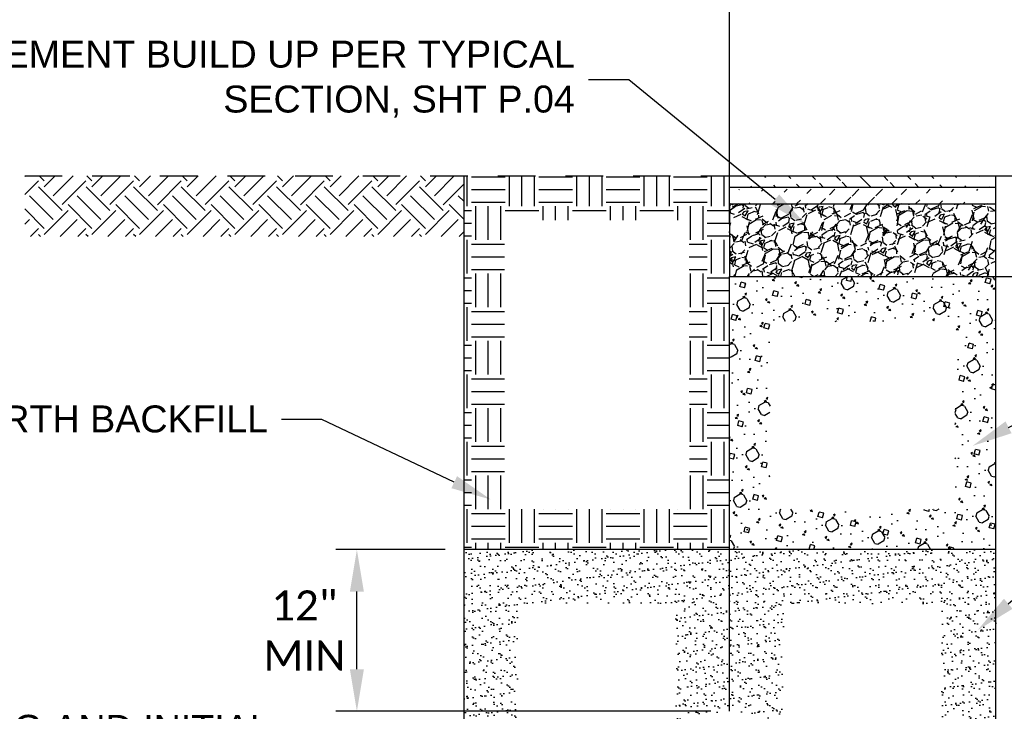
# Paper-space layout 'UM_01' of a CAD drawing. Header units: feet. Extents: x -2.3 to 50.9, y -37.3 to 22.
# Tile 15 of 26: x 2.9 to 6.2, y 5.6 to 7.9. Entities that reach past the tile are written whole.
import ezdxf
from ezdxf import colors
from ezdxf.entities.mleader import LeaderData, LeaderLine
from ezdxf.math import Vec2, Vec3

# ---------------------------------------------------------------- set-up
doc = ezdxf.new("R2010")
doc.units = ezdxf.units.FT
doc.header["$MEASUREMENT"] = 0
doc.linetypes.add('HIDDEN2', pattern=[0.1875, 0.125, -0.0625])
for name, color, linetype in [('PS_P_Object', 92, 'Continuous'), ('PV_P_Pavement', 4, 'Continuous'), ('SH_Hatch', 14, 'Continuous'), ('SH_TextM', 7, 'Continuous'), ('XS_X_Ground_Line', 43, 'HIDDEN2')]:
    doc.layers.add(name, color=color, linetype=linetype)
doc.styles.add('Legend', font='calibri.ttf')
doc.styles.get("Standard").update_dxf_attribs({"font": 'arial.ttf'})
doc.styles.add('Straight Normal (0.14) Font 30', font='font30', dxfattribs={"height": 0.14})
doc.dimstyles.new('Dec Straight 0', dxfattribs={"dimtxt": 0.14, "dimasz": 0.1399999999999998, "dimexe": 0.0699999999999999, "dimexo": 0.0699999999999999, "dimgap": 0.04999999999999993, "dimtad": 1, "dimdec": 0, "dimzin": 0, "dimdsep": 46, "dimtxsty": 'Straight Normal (0.14) Font 30', "dimcen": 0.06999999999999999, "dimclrd": 9, "dimclre": 9, "dimclrt": 256, "dimaunit": 1, "dimadec": 4, "dimazin": 0, "dimtfac": 1, "dimtdec": 0, "dimtofl": 0, "dimtmove": 0, "dimatfit": 3, "dimfxl": 1, "dimtolj": 1, "dimtzin": 0, "dimlwd": 25, "dimlwe": 25, "dimarcsym": 0})
pattern_1 = [(37.49999999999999, (1.504090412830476, 0.8162133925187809), (-0.001412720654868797, 0.04321191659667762), [0, -0.03408828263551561, 0, -0.03812505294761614, 0, -0.03644306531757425]), (7.500000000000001, (1.504090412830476, 0.8162133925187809), (0.03968990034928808, 0.06329086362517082), [0, -0.01838973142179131, 0, -0.03072430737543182, 0, -0.01177391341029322]), (327.5, (1.476505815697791, 0.8162133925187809), (0.06983930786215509, 0.000126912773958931), [0, -0.01121325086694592, 0, -0.04036770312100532, 0, -0.05270227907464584]), (317.5, (1.476505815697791, 0.8162133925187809), (0.06741690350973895, 0.01968319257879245), [0, -0.005606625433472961, 0, -0.02646327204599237, 0, -0.03027577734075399])]

# ---------------------------------------------------------------- blocks, each defined once
blk = doc.blocks.new('*D107')
at = {"layer": 'Defpoints', "color": 0, "transparency": 16777216}
for p in [(7.657060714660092, 8.08807352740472), (5.311411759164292, 7.191050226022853), (7.657060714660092, 7.187576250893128)]:
    blk.add_point(p, dxfattribs=at)
at = {"layer": 'SH_TextM', "color": 9, "lineweight": 25, "transparency": 16777216}
for p, q in [((5.311411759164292, 7.253550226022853), (5.311411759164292, 8.15807352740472)), ((5.451411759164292, 8.08807352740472), (7.517060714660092, 8.08807352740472))]:
    blk.add_line(p, q, dxfattribs=at)
at = {"layer": 'SH_TextM', "color": 9, "transparency": 16777216}
for points in [[(5.451411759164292, 8.111406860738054), (5.451411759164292, 8.064740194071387), (5.311411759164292, 8.08807352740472)], [(7.517060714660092, 8.111406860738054), (7.517060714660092, 8.064740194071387), (7.657060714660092, 8.08807352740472)]]:
    blk.add_solid(points, dxfattribs=at)
at = {"layer": 'SH_TextM', "transparency": 16777216, "insert": (6.484236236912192, 8.377663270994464), "char_height": 0.1, "attachment_point": 5, "style": 'Legend'}
blk.add_mtext('\\A1;TYPICAL SECTION\\P(AREAS REQUIRING\\PSTRUCTURAL BACKFILL)', dxfattribs=at)
blk = doc.blocks.new('*D108')
at = {"layer": 'Defpoints', "color": 0, "transparency": 16777216}
for p in [(2.965352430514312, 8.08807352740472), (2.965352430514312, 7.18972434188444), (5.311411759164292, 7.191050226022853)]:
    blk.add_point(p, dxfattribs=at)
at = {"layer": 'SH_TextM', "color": 9, "lineweight": 25, "transparency": 16777216}
for p, q in [((5.311411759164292, 7.253550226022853), (5.311411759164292, 8.15807352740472)), ((5.171411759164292, 8.08807352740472), (3.105352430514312, 8.08807352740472))]:
    blk.add_line(p, q, dxfattribs=at)
at = {"layer": 'SH_TextM', "color": 9, "transparency": 16777216}
for points in [[(3.105352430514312, 8.111406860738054), (3.105352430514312, 8.064740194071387), (2.965352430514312, 8.08807352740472)], [(5.171411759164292, 8.111406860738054), (5.171411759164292, 8.064740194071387), (5.311411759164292, 8.08807352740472)]]:
    blk.add_solid(points, dxfattribs=at)
at = {"layer": 'SH_TextM', "transparency": 16777216, "insert": (4.138382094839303, 8.377663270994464), "char_height": 0.1, "attachment_point": 5, "style": 'Legend'}
blk.add_mtext('\\A1;TYPICAL SECTION\\P(AREAS NOT REQUIRING\\PSTRUCTURAL BACKFILL)', dxfattribs=at)
blk = doc.blocks.new('*D114')
at = {"layer": 'Defpoints', "color": 0, "transparency": 16777216}
for p in [(4.071005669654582, 6.168869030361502), (4.427676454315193, 6.168869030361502), (5.311411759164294, 5.630218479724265)]:
    blk.add_point(p, dxfattribs=at)
at = {"layer": 'SH_TextM', "color": 9, "lineweight": 25, "transparency": 16777216}
for p, q in [((4.365176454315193, 6.168869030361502), (4.001005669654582, 6.168869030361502)), ((4.071005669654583, 5.770218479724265), (4.071005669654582, 6.028869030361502)), ((5.248911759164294, 5.630218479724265), (4.001005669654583, 5.630218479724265))]:
    blk.add_line(p, q, dxfattribs=at)
at = {"layer": 'SH_TextM', "color": 9, "transparency": 16777216}
for points in [[(4.047672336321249, 6.028869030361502), (4.094339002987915, 6.028869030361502), (4.071005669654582, 6.168869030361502)], [(4.047672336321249, 5.770218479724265), (4.094339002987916, 5.770218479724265), (4.071005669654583, 5.630218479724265)]]:
    blk.add_solid(points, dxfattribs=at)
at = {"layer": 'SH_TextM', "transparency": 16777216, "insert": (3.89619797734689, 5.899543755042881), "char_height": 0.1, "attachment_point": 5, "style": 'Legend'}
blk.add_mtext('\\A1;12"\\PMIN', dxfattribs=at)

psp = doc.layouts.new('UM_01')

# ---------------------------------------------------------------- hatches: boundary and pattern name
at = {"layer": 'SH_Hatch'}
h = psp.add_hatch(dxfattribs=at)
h.set_pattern_fill('EARTH', color=256, scale=0.4485300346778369, angle=45)
h.set_pattern_definition([(45, (1.504090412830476, 0.8162133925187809), (1.244920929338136e-17, 0.1585793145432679), [0.1121325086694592, -0.1121325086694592]), (45, (1.474356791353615, 0.8459470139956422), (1.244920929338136e-17, 0.1585793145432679), [0.1121325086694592, -0.1121325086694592]), (45, (1.444623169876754, 0.8756806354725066), (1.244920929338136e-17, 0.1585793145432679), [0.1121325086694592, -0.1121325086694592]), (135, (1.444623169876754, 0.8955030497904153), (-0.1585793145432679, 2.489841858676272e-17), [0.1121325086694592, -0.1121325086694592]), (135, (1.474356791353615, 0.9252366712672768), (-0.1585793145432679, 2.489841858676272e-17), [0.1121325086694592, -0.1121325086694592]), (135, (1.504090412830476, 0.9549702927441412), (-0.1585793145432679, 2.489841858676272e-17), [0.1121325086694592, -0.1121325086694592])])
h.paths.add_polyline_path([(4.427676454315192, 7.413989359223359), (2.965352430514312, 7.413989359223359), (2.965352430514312, 7.212150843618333), (4.427676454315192, 7.212150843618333)])
h = psp.add_hatch(dxfattribs=at)
h.set_pattern_fill('EARTH', color=256, scale=0.4485300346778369)
h.set_pattern_definition([(0, (5.237090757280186, 6.76578845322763), (0.1121325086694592, 0.1121325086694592), [0.1121325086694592, -0.1121325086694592]), (0, (5.237090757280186, 6.807838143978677), (0.1121325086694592, 0.1121325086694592), [0.1121325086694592, -0.1121325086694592]), (0, (5.237090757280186, 6.849887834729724), (0.1121325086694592, 0.1121325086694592), [0.1121325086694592, -0.1121325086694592]), (90, (5.251107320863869, 6.863904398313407), (-0.1121325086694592, 0.1121325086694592), [0.1121325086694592, -0.1121325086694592]), (90, (5.293157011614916, 6.863904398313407), (-0.1121325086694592, 0.1121325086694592), [0.1121325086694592, -0.1121325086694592]), (90, (5.335206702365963, 6.863904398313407), (-0.1121325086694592, 0.1121325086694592), [0.1121325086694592, -0.1121325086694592])])
h.paths.add_polyline_path([(5.311411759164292, 7.413989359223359), (4.427676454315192, 7.413989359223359), (4.427676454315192, 6.168869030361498), (5.311411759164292, 6.168869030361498)])
h.paths.add_polyline_path([(5.177797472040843, 6.30342804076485), (4.562235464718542, 6.30342804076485), (4.562235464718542, 7.266142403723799), (5.176996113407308, 7.266142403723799)], flags=16)
h = psp.add_hatch(dxfattribs=at)
h.set_pattern_fill('ANSI31', color=256, scale=0.4485300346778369, angle=270)
h.set_pattern_definition([(315, (0.3734856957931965, 0.3362805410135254), (0.03964482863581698, 0.03964482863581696), [])])
edge = h.paths.add_edge_path()
edge.add_line((5.311411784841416, 7.413989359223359), (6.19732354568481, 7.413989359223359))
edge.add_line((5.311571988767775, 7.376762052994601), (6.197483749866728, 7.37676205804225))
h = psp.add_hatch(dxfattribs=at)
h.set_pattern_fill('ANSI31', color=256, scale=0.4485300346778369)
h.set_pattern_definition([(45, (0.3734856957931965, 0.3362805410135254), (-0.03964482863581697, 0.03964482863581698), [])])
edge = h.paths.add_edge_path()
edge.add_line((5.311411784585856, 7.36913635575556), (6.197323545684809, 7.36913636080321))
edge.add_line((5.31141178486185, 7.320697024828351), (6.197323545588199, 7.320697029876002))
h = psp.add_hatch(dxfattribs=at)
h.set_pattern_fill('GRAVEL', color=256, scale=0.1121325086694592, angle=30)
h.set_pattern_definition([(258.0127875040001, (1.517943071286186, 0.953690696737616), (-0.2722805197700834, -1.322516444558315), [0.01508585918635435, -1.493502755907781]), (214.969740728, (1.514809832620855, 0.9389337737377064), (1.109248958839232, 0.7699046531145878), [0.02588780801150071, -2.56289218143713]), (162.510447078, (1.49359594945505, 0.924096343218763), (1.587824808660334, -0.5075430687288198), [0.01825382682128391, -1.807131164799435]), (297.273689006, (1.469739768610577, 0.8779531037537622), (-1.02421548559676, 1.998258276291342), [0.02357451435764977, -2.333876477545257]), (322.8336541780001, (1.480542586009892, 0.8569994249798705), (-1.158343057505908, 0.8849839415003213), [0.02311667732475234, -2.288554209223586]), (27.27368900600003, (1.498963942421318, 0.8430339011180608), (-1.998258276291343, -1.02421548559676), [0.02357451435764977, -2.333876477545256]), (67.69424046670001, (1.51991762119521, 0.8538367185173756), (-0.7017622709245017, -1.699957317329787), [0.03117608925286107, -3.086430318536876]), (102.2553283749, (1.531750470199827, 0.882679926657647), (-0.5536903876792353, 2.52887500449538), [0.02943343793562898, -2.91391142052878]), (151.429565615, (1.525502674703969, 0.9114426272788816), (-1.50573811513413, 0.8138947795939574), [0.02365435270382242, -2.341783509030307]), (205.2363583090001, (1.504728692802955, 0.9227550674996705), (1.124271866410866, 0.5196191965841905), [0.0270050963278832, -1.323249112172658]), (252.397437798, (1.480301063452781, 0.9112413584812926), (-0.5485864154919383, -1.741000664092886), [0.03492344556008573, -3.457423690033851]), (168.814074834, (1.566438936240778, 0.9324875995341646), (-1.016164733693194, 0.1901938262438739), [0.01191979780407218, -1.180065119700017]), (201.46923439, (1.55474553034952, 0.9347999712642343), (1.374557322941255, 0.5346421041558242), [0.02267734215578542, -2.245062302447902]), (255, (1.533641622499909, 0.926500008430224), (0.05606625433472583, -0.09710960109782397), [0.01585789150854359, -0.1427214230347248]), (233.198590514, (1.520115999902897, 0.934228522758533), (0.3734154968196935, 0.4745504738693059), [0.008539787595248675, -0.8454359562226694]), (321.8014094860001, (1.515000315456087, 0.9273905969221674), (-0.2653083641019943, 0.2352625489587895), [0.01207700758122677, -0.5917750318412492]), (60.9637565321, (1.524491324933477, 0.9199222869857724), (0.1791962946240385, 0.3624179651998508), [0.01961522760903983, -0.6342240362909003]), (191.565051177, (1.534011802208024, 0.9370720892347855), (0.2502854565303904, 0.01502290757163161), [0.01418375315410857, -0.3404103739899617]), (46.38954033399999, (1.458676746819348, 0.894872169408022), (0.8028972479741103, 0.8519913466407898), [0.01986988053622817, -1.967123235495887]), (100.3461759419, (1.472382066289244, 0.9092589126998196), (0.2282903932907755, -1.292470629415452), [0.01666973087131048, -1.650299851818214]), (323.198590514, (1.522798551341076, 0.956494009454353), (-0.4745504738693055, 0.373415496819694), [0.01707946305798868, -0.8368962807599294]), (13.61045966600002, (1.536474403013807, 0.9462626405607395), (-1.139294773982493, -0.2693337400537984), [0.01986988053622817, -1.967123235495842]), (9.443954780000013, (1.493437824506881, 0.8346642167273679), (-0.5976805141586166, -0.08611206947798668), [0.01916120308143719, -0.9388993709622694]), (324.775140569, (1.512339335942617, 0.837808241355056), (-1.102276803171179, 0.7878743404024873), [0.01605490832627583, -1.589438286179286]), (96.8014094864, (1.579835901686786, 0.8599450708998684), (-0.08611206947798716, 0.5976805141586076), [0.01707946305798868, -0.8368962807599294]), (47.35402463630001, (1.577813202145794, 0.87690439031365), (-1.038159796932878, -1.117299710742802), [0.01879688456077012, -1.860886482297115]), (99.44395478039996, (1.532252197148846, 0.8324726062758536), (0.08611206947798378, -0.5976805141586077), [0.009580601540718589, -0.9484799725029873]), (131.309932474, (1.574009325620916, 0.8565810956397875), (-0.321374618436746, 0.3323721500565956), [0.005717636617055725, -0.5660482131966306]), (195.963756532, (1.570234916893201, 0.8608759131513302), (0.3473950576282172, 0.07108916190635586), [0.02311667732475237, -0.4392174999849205]), (216.009005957, (1.548009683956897, 0.8545181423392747), (0.9150297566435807, 0.6577721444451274), [0.02142291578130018, -2.120865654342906]), (333.690067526, (1.529537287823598, 0.9111824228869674), (-0.2092421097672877, 0.1381529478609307), [0.01617197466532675, -0.38812753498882]), (23.15722658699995, (1.544034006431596, 0.9040145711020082), (1.762995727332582, 0.7589071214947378), [0.02823429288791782, -2.795190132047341]), (90.94539590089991, (1.569993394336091, 0.9151178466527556), (0.004025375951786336, -0.9040322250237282), [0.01154471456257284, -1.142930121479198]), (120, (1.569802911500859, 0.9266610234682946), (-0.1531758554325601, 0.0410433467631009), [0.006727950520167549, -0.1054045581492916]), (150.256437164, (1.544385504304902, 0.856310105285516), (0.7809021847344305, -0.4555021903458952), [0.01557789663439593, -1.542216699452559]), (78.0127875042, (1.530859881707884, 0.8640386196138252), (0.2722805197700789, 1.322516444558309), [0.03017171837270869, -1.478416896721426]), (29.99999999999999, (1.537126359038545, 0.8935524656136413), (0.04104334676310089, 0.1531758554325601), [0.0291544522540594, -0.08297805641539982]), (355.3048464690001, (1.562374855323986, 0.9081296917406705), (1.363559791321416, -0.1191046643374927), [0.01772971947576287, -1.755240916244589]), (284.0546040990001, (1.580045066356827, 0.9066784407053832), (0.1271554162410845, -0.4445046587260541), [0.0163267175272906, -0.800010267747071]), (237.645975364, (1.584009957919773, 0.8908404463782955), (-1.284419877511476, -2.036354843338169), [0.02658269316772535, -2.631691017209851]), (205.42607874, (1.569784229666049, 0.8683844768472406), (-1.318491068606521, -0.6317517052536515), [0.02812272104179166, -2.784146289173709])])
h.paths.add_polyline_path([(6.197323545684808, 7.320697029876), (5.311486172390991, 7.320697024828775), (5.311411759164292, 7.07908655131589), (6.197323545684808, 7.07908655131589)])
h = psp.add_hatch(dxfattribs=at)
h.set_pattern_fill('BOULDER', color=256, scale=0.1121325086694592, angle=30, pattern_type=2)
h.set_pattern_definition([(29.99999999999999, (1.540825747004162, 0.7905781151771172), (0.04104334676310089, 0.1531758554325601), [0.02242650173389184, -0.2018385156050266]), (120, (1.395925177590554, 0.8012349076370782), (-0.1531758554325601, 0.0410433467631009), [0.02242650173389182, -0.2018385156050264]), (210, (1.57948758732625, 0.7684668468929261), (-0.04104334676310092, -0.1531758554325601), [0.02242650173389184, -0.2018385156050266]), (300.0000000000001, (1.418036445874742, 0.8398967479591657), (0.1531758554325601, -0.04104334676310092), [0.02242650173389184, -0.2018385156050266]), (74.99999999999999, (1.46735507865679, 0.9626860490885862), (-0.1121325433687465, 0.1942192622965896), [0.01121325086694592, -0.1473661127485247]), (165, (1.5712123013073, 0.7988534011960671), (-0.1942192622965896, -0.1121325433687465), [0.01121325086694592, -0.1473661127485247]), (255, (1.428693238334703, 0.9847973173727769), (0.1121325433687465, -0.1942192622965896), [0.01121325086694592, -0.1473661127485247]), (345, (1.436968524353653, 0.9544107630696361), (0.1942192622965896, 0.1121325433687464), [0.01121325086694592, -0.1473661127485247]), (74.99999999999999, (1.504090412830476, 0.8766320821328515), (-0.1083116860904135, 0.02902202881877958), [0.01585553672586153, -0.09627697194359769]), (165, (1.508194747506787, 0.8919496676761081), (-0.02902202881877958, -0.1083116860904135), [0.01585553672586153, -0.09627697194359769]), (74.99999999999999, (1.488772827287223, 0.8807364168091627), (-0.1083116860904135, 0.02902202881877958), [0.01585553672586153, -0.09627697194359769]), (165, (1.504090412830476, 0.8766320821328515), (-0.02902202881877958, -0.1083116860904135), [0.01585553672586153, -0.09627697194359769]), (29.99999999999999, (1.477358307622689, 0.9453599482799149), (-0.0560662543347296, 0.0971096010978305), [0, -0.1121325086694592]), (29.99999999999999, (1.480711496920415, 0.9731918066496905), (-0.0560662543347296, 0.0971096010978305), [0, -0.1121325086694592]), (29.99999999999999, (1.510045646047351, 0.9448100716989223), (-0.0560662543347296, 0.0971096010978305), [0, -0.1121325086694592]), (29.99999999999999, (1.549090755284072, 0.9220349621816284), (-0.0560662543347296, 0.0971096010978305), [0, -0.1121325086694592]), (29.99999999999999, (1.549640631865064, 0.9547223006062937), (-0.0560662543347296, 0.0971096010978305), [0, -0.1121325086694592]), (29.99999999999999, (1.568512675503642, 0.9332482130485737), (-0.0560662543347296, 0.0971096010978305), [0, -0.1121325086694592]), (29.99999999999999, (1.502588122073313, 0.9016606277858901), (-0.0560662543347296, 0.0971096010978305), [0.005606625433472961, -0.1065258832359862]), (345, (1.502588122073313, 0.9016606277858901), (0.09710866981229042, 0.05606571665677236), [0.007927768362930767, -0.1506500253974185]), (120, (1.510246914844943, 0.8996084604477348), (-0.0971096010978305, -0.05606625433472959), [0.005606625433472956, -0.1065258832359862]), (29.99999999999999, (1.527965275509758, 0.9810518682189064), (-0.0560662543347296, 0.0971096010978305), [0.005606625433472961, -0.1065258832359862]), (345, (1.527965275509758, 0.9810518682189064), (0.09710866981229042, 0.05606571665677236), [0.007927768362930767, -0.1506500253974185]), (120, (1.535624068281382, 0.9789997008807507), (-0.0971096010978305, -0.05606625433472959), [0.005606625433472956, -0.1065258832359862]), (29.99999999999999, (1.509495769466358, 0.9121227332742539), (-0.0560662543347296, 0.0971096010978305), [0.005606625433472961, -0.1065258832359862]), (120, (1.512299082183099, 0.9072672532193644), (-0.0971096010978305, -0.05606625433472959), [0.005606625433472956, -0.1065258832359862]), (74.99999999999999, (1.512299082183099, 0.9072672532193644), (-0.05606571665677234, 0.09710866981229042), [0.007927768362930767, -0.1506500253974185]), (29.99999999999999, (1.522358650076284, 0.9907628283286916), (-0.0560662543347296, 0.0971096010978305), [0.005606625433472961, -0.1065258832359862]), (120, (1.525161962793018, 0.985907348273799), (-0.0971096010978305, -0.05606625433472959), [0.005606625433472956, -0.1065258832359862]), (74.99999999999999, (1.525161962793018, 0.985907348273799), (-0.05606571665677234, 0.09710866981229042), [0.007927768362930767, -0.1506500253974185])])
h.paths.add_polyline_path([(6.197323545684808, 7.07908655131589), (5.311426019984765, 7.07908655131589), (5.311411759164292, 6.168869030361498), (6.197323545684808, 6.168869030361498)])
h.paths.add_polyline_path([(6.062764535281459, 6.929120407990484), (6.062764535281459, 6.30342804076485), (5.445970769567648, 6.30342804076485), (5.445970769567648, 6.929120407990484)], flags=16)
h = psp.add_hatch(dxfattribs=at)
h.set_pattern_fill('AR-SAND', color=256, scale=0.02242650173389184)
h.set_pattern_definition(pattern_1)
h.paths.add_polyline_path([(5.311411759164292, 6.168869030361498), (4.427676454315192, 6.168869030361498), (4.427676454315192, 5.134242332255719), (4.60708846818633, 5.134242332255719), (4.60708846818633, 5.989457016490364), (5.131999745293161, 5.989457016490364), (5.131999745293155, 5.576945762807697, -0.1453290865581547), (5.311411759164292, 5.630218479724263)])
h = psp.add_hatch(dxfattribs=at)
h.set_pattern_fill('AR-SAND', color=256, scale=0.02242650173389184)
h.set_pattern_definition(pattern_1)
h.paths.add_polyline_path([(6.197323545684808, 6.168869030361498), (5.311411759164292, 6.168869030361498), (5.311411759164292, 5.630218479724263, -0.1453290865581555), (5.490823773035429, 5.576945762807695), (5.490823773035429, 5.989457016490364), (6.017911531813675, 5.989457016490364), (6.017911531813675, 5.134242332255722), (6.197323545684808, 5.134242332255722)])

# ---------------------------------------------------------------- linework, layer by layer
at = {"layer": 'PS_P_Object'}
for p, q in [((4.427676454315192, 6.168869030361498), (4.427676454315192, 7.413989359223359)), ((5.311411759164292, 5.630218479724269), (5.311411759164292, 7.07908655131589)), ((5.311411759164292, 7.07908655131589), (6.197323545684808, 7.07908655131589)), ((6.197323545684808, 6.168869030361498), (6.197323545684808, 7.079086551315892)), ((5.311411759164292, 6.168869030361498), (4.427676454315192, 6.168869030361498)), ((4.427676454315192, 5.134242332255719), (4.427676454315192, 6.168869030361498)), ((6.197323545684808, 6.168869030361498), (5.3125, 6.168869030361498)), ((6.197323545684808, 4.662497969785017), (6.197323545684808, 6.168869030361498))]:
    psp.add_line(p, q, dxfattribs=at)
at = {"layer": 'PV_P_Pavement'}
for p, q in [((5.311411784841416, 7.413989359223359), (6.197323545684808, 7.413989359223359)), ((6.197323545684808, 7.079086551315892), (6.197323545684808, 7.413989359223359)), ((5.311411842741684, 7.376761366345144), (6.197643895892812, 7.376762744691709)), ((5.311486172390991, 7.320697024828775), (5.311426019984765, 7.07908655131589)), ((5.311486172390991, 7.320697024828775), (6.197397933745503, 7.320697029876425))]:
    psp.add_line(p, q, dxfattribs=at)
at = {"layer": 'XS_X_Ground_Line'}
for p, q in [((2.965352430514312, 7.413989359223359), (5.311411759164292, 7.413989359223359)), ((6.197323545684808, 7.413989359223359), (7.657471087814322, 7.413989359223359)), ((6.197323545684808, 7.07908655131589), (7.668079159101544, 7.07908655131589))]:
    psp.add_line(p, q, dxfattribs=at)

# ---------------------------------------------------------------- texts
at = {"layer": 'SH_TextM', "insert": (3.784383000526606, 4.974788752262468), "char_height": 0.08970600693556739, "width": 3.954770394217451, "attachment_point": 6}
psp.add_mtext('HAUNCHING AND INITIAL\\PBACKFILL TO BE\\PAPPROVED MATERIAL\\POR HAND PLACED EARTH\\PWITH NO STONE\\PLARGER THAN 2".\\PTHIS IS NOT A PAY ITEM.\\PCOST IS TO BE INCLUDED\\PIN PRICE OF PIPE. ', dxfattribs=at)

# ---------------------------------------------------------------- dimensions: what is measured, and where the dimension line sits
at = {"layer": 'SH_TextM'}
for base, p1, p2, angle, text, override, picture, middle in [((2.965352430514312, 8.08807352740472), (5.311411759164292, 7.191050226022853), (2.965352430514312, 7.18972434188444), 180, 'TYPICAL SECTION\\P(AREAS NOT REQUIRING\\PSTRUCTURAL BACKFILL)', {"dimtxt": 0.1, "dimexo": 0.0625, "dimpost": "'", "dimtxsty": 'Legend', "dimse2": 1}, '*D108', (4.138382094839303, 8.377663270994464)), ((4.071005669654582, 6.168869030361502), (5.311411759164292, 5.630218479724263), (4.427676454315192, 6.168869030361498), 90, '12"\\PMIN', {"dimtxt": 0.1, "dimexo": 0.0625, "dimtad": 2, "dimtih": 1, "dimpost": "'", "dimtxsty": 'Legend'}, '*D114', (3.89619797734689, 5.899543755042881))]:
    dim = psp.add_linear_dim(base=base, p1=p1, p2=p2, angle=angle, text=text, dimstyle='Dec Straight 0', override=override, dxfattribs=at)
    dim.commit()
    dim.dimension.update_dxf_attribs({"geometry": picture, "text_midpoint": middle})
dim = psp.add_linear_dim(base=(7.657060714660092, 8.08807352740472), p1=(5.311411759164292, 7.191050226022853), p2=(7.657060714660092, 7.187576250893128), text='TYPICAL SECTION\\P(AREAS REQUIRING\\PSTRUCTURAL BACKFILL)', dimstyle='Dec Straight 0', override={"dimtxt": 0.1, "dimexo": 0.0625, "dimpost": "'", "dimtxsty": 'Legend', "dimse2": 1}, dxfattribs=at)
dim.commit()
dim.dimension.update_dxf_attribs({"geometry": '*D107', "text_midpoint": (6.484236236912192, 8.377663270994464)})

# ---------------------------------------------------------------- leaders
ml = psp.add_multileader_mtext('Standard', dxfattribs=at)
ml.set_content('PAVEMENT BUILD UP PER TYPICAL SECTION, SHT P.04', color=256)
ml.set_leader_properties()
ml.build(insert=Vec2(0, 0))
ml.multileader.update_dxf_attribs({"text_left_attachment_type": 2, "text_right_attachment_type": 2, "dogleg_length": 0.15, "arrow_head_size": 0.1346289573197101})
ctx = ml.context
ctx.base_point, ctx.char_height, ctx.arrow_head_size, ctx.landing_gap_size, ctx.plane_origin = Vec3(2.612938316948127, 7.734281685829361), 0.08975263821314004, 0.1346289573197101, 0.04487631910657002, Vec3(-3.306188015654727, 7.334919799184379)
ctx.left_attachment, ctx.right_attachment, ctx.text_align_type = 2, 2, 2
notes = []
notes.append((ctx, [(1, (1, 1, 0), (4.976138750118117, 7.734281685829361), (-1, 0), 0.1346289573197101, [(0, [(5.566795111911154, 7.249447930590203)], 0, [])])]))
ctx.mtext.insert, ctx.mtext.width, ctx.mtext.alignment, ctx.mtext.line_spacing_factor, ctx.mtext.flow_direction = Vec3(4.796633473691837, 7.864405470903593), 2.156944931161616, 3, 1.0002, 5
ml = psp.add_multileader_mtext('Standard', dxfattribs=at)
ml.set_content('STRUCTURAL BACKFILL\\PPER CMS 703.11A\\PTYPE 1', color=256)
ml.set_leader_properties()
ml.build(insert=Vec2(0, 0))
ml.multileader.update_dxf_attribs({"text_left_attachment_type": 2, "text_right_attachment_type": 2, "dogleg_length": 0.15, "arrow_head_size": 0.1346289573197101})
ctx = ml.context
ctx.base_point, ctx.char_height, ctx.arrow_head_size, ctx.landing_gap_size, ctx.plane_origin = Vec3(6.85539825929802, 6.823775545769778), 0.08975263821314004, 0.1346289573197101, 0.04487631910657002, Vec3(-2.752732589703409, 6.600070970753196)
ctx.left_attachment, ctx.right_attachment = 2, 2
notes.append((ctx, [(0, (1, 1, 0), (6.720769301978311, 6.823775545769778), (1, 0), 0.1346289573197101, [(0, [(6.120250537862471, 6.51459910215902)], 0, [])])]))
ctx.mtext.insert, ctx.mtext.width, ctx.mtext.line_spacing_factor, ctx.mtext.flow_direction = Vec3(6.90027457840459, 7.020014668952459), 1.475472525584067, 1.0002, 5
ml = psp.add_multileader_mtext('Standard', dxfattribs=at)
ml.set_content('EARTH BACKFILL', color=256)
ml.set_leader_properties()
ml.build(insert=Vec2(0, 0))
ml.multileader.update_dxf_attribs({"text_left_attachment_type": 2, "text_right_attachment_type": 2, "dogleg_length": 0.15, "arrow_head_size": 0.1346289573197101})
ctx = ml.context
ctx.base_point, ctx.char_height, ctx.arrow_head_size, ctx.landing_gap_size, ctx.plane_origin = Vec3(2.692716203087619, 6.602791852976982), 0.08975263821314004, 0.1346289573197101, 0.04487631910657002, Vec3(-4.356415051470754, 6.421129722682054)
ctx.left_attachment, ctx.right_attachment, ctx.text_align_type = 2, 2, 2
notes.append((ctx, [(1, (1, 1, 0), (3.954824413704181, 6.602791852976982), (-1, 0), 0.1346289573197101, [(0, [(4.516568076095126, 6.335657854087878)], 0, [])])]))
ctx.mtext.insert, ctx.mtext.width, ctx.mtext.alignment, ctx.mtext.line_spacing_factor, ctx.mtext.flow_direction = Vec3(3.775319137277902, 6.649198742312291), 1.085635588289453, 3, 1.0002, 5
ml = psp.add_multileader_mtext('Standard', dxfattribs=at)
ml.set_content('GRANULAR BACKFILL', color=256)
ml.set_leader_properties()
ml.build(insert=Vec2(0, 0))
ml.multileader.update_dxf_attribs({"text_left_attachment_type": 2, "text_right_attachment_type": 2, "dogleg_length": 0.15, "arrow_head_size": 0.1346289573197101})
ctx = ml.context
ctx.base_point, ctx.char_height, ctx.arrow_head_size, ctx.landing_gap_size, ctx.plane_origin = Vec3(6.855783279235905, 6.40421317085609), 0.08975263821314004, 0.1346289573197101, 0.04487631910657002, Vec3(-2.735880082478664, 5.986116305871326)
ctx.left_attachment, ctx.right_attachment = 2, 2
notes.append((ctx, [(0, (1, 1, 0), (6.721154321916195, 6.40421317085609), (1, 0), 0.1346289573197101, [(0, [(6.137103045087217, 5.90064443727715)], 0, [])])]))
ctx.mtext.insert, ctx.mtext.width, ctx.mtext.line_spacing_factor, ctx.mtext.flow_direction = Vec3(6.900659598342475, 6.450620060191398), 1.369272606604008, 1.0002, 5
for ctx, leaders in notes:
    for number, flags, end, landing, length, lines in leaders:
        leader = LeaderData()
        leader.index, (leader.has_last_leader_line, leader.has_dogleg_vector, leader.attachment_direction) = number, flags
        leader.last_leader_point, leader.dogleg_vector, leader.dogleg_length = Vec3(end), Vec3(landing), length
        for number, points, colour, breaks in lines:
            line = LeaderLine()
            line.index, line.vertices, line.color, line.breaks = number, Vec3.list(points), colors.encode_raw_color(colour), breaks
            leader.lines.append(line)
        ctx.leaders.append(leader)

doc.saveas('drawing.dxf')
